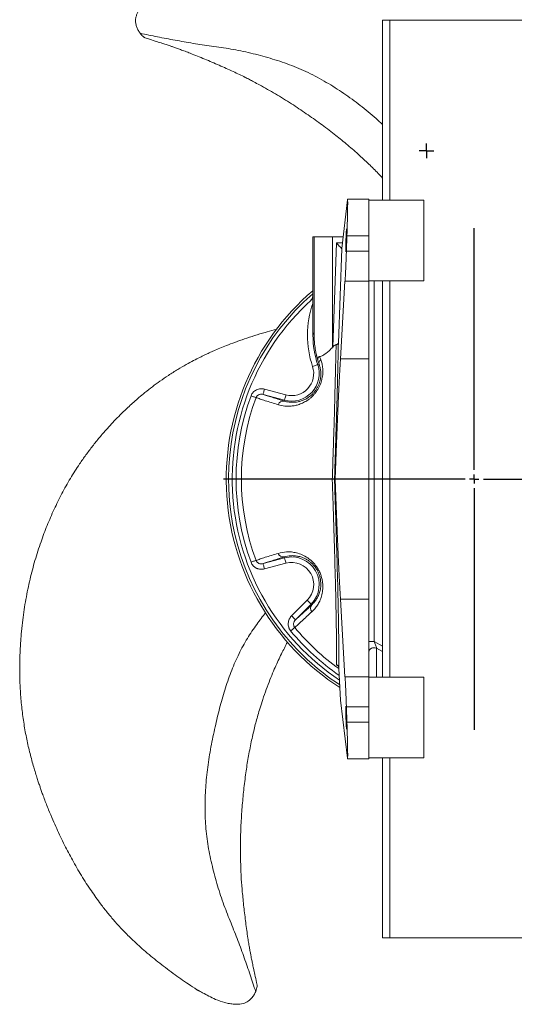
# Model space of a CAD drawing. Header units: millimetres. Extents: x 0 to 420, y 0 to 297.
# Tile 2 of 4: x 171 to 225, y 89 to 197. Entities that reach past the tile are written whole.
import ezdxf

# ---------------------------------------------------------------- set-up
doc = ezdxf.new("R2010")
doc.units = ezdxf.units.MM
doc.layers.add('AM_BOR', color=7, linetype='Continuous')

# ---------------------------------------------------------------- blocks, each defined once
blk = doc.blocks.new('SW_CENTERMARKSYMBOL_0')
at = {"layer": 'AM_BOR', "color": 0}
for p, q in [((0, 1), (0, 27.35)), ((-1, 0), (-27.35, 0)), ((0, 0), (-0.5, 0)), ((0, 0), (0, 0.5)), ((0, 0), (0, -0.5)), ((0, 0), (0.5, 0)), ((1, 0), (27.35, 0)), ((0, -1), (0, -27.35))]:
    blk.add_line(p, q, dxfattribs=at)
blk = doc.blocks.new('SW_CENTERMARKSYMBOL_1')
at = {"layer": 'AM_BOR', "color": 0}
for p, q in [((-0.5, 0), (-0.8, 0)), ((0, 0), (-0.5, 0)), ((0, 0.5), (0, 0.8)), ((0, 0), (0, 0.5)), ((0, 0), (0, -0.5)), ((0, 0), (0.5, 0)), ((0.5, 0), (0.8, 0)), ((0, -0.5), (0, -0.8))]:
    blk.add_line(p, q, dxfattribs=at)

msp = doc.modelspace()

# ---------------------------------------------------------------- linework, layer by layer
at = {"color": 7, "linetype": 'Continuous', "lineweight": 15}
for p, q in [((210.97, 176.94), (210.97, 196.54)), ((210.97, 196.54), (211.77, 196.54)), ((230.17, 196.54), (211.77, 196.54)), ((206.51, 171.67), (207.13, 176.95)), ((209.47, 177.04), (207.15, 177.04)), ((209.47, 176.88), (209.47, 177.04)), ((215.47, 176.94), (209.47, 176.94)), ((209.47, 176.88), (209.47, 172.54)), ((215.47, 176.94), (215.47, 172.54)), ((203.35, 172.94), (203.35, 166.46)), ((203.51, 172.94), (203.35, 172.94)), ((203.51, 162.52), (203.51, 172.94)), ((203.51, 172.94), (205.5, 172.94)), ((205.5, 172.94), (205.5, 160.89)), ((205.5, 172.94), (206.66, 172.94)), ((207.08, 173.04), (207.02, 171.37)), ((209.47, 173.04), (207.08, 173.04)), ((205.53, 160.92), (205.93, 172.26)), ((209.47, 172.54), (209.47, 169.39)), ((215.47, 172.54), (215.47, 168.14)), ((206.51, 171.66), (206.15, 161.35)), ((209.47, 171.37), (207.02, 171.37)), ((209.47, 168.1), (209.47, 169.39)), ((206.87, 168.1), (206.37, 159.65)), ((206.87, 168.1), (209.47, 168.1)), ((209.47, 168.14), (215.47, 168.14)), ((209.47, 159.65), (209.47, 168.1)), ((210.97, 124.94), (210.97, 168.14)), ((203.37, 166.48), (203.37, 165.68)), ((203.51, 162.52), (203.38, 162.22)), ((204.05, 159.05), (203.91, 159)), ((206.37, 159.65), (209.47, 159.65)), ((209.47, 133.43), (209.47, 159.65)), ((200.27, 155.13), (197.94, 155.76)), ((198.09, 156.34), (200.43, 155.71)), ((200.25, 155.03), (200.27, 155.13)), ((205.73, 146.54), (205.79, 146.54)), ((197.94, 137.32), (200.27, 137.95)), ((200.43, 137.37), (198.09, 136.74)), ((200.25, 138.05), (200.27, 137.95)), ((201.05, 131.62), (202.76, 133.33)), ((203.18, 132.91), (202.76, 133.33)), ((206.37, 133.43), (206.87, 124.98)), ((206.37, 133.43), (209.47, 133.43)), ((209.47, 124.98), (209.47, 133.43)), ((203.18, 132.91), (201.47, 131.2)), ((203.26, 132.84), (203.18, 132.91)), ((210.07, 128.83), (209.47, 128.83)), ((206.39, 122.45), (206.21, 125.89)), ((206.87, 124.98), (209.47, 124.98)), ((209.47, 123.69), (209.47, 124.98)), ((215.47, 124.94), (209.47, 124.94)), ((215.47, 124.94), (215.47, 120.54)), ((209.47, 123.69), (209.47, 120.54)), ((207.13, 116.13), (206.39, 122.45)), ((207.02, 121.7), (207.08, 120.04)), ((209.47, 121.7), (207.02, 121.7)), ((209.47, 120.54), (209.47, 116.2)), ((215.47, 120.54), (215.47, 116.14)), ((209.47, 120.04), (207.08, 120.04)), ((207.15, 116.04), (209.47, 116.04)), ((209.47, 116.04), (209.47, 116.2)), ((209.47, 116.14), (215.47, 116.14)), ((210.97, 96.54), (210.97, 116.14)), ((210.97, 96.54), (211.77, 96.54)), ((230.17, 96.54), (211.77, 96.54))]:
    msp.add_line(p, q, dxfattribs=at)
at = {"color": 8, "linetype": 'Continuous', "lineweight": 15}
for p, q in [((211.77, 176.94), (211.77, 196.54)), ((205.93, 172.26), (206.58, 172.26)), ((210.07, 168.14), (210.07, 128.83)), ((211.77, 124.94), (211.77, 168.14)), ((210.07, 128.83), (210.97, 128.31)), ((210.97, 127.76), (210.32, 128.12)), ((206.15, 126.15), (205.94, 126.26)), ((211.77, 96.54), (211.77, 116.14))]:
    msp.add_line(p, q, dxfattribs=at)
at = {"color": 7, "linetype": 'Continuous', "lineweight": 15, "flags": 128}
for points in [[(206.51, 171.66), (206.49, 171.67), (206.46, 171.71), (206.41, 171.76), (206.33, 171.84), (206.25, 171.93), (206.15, 172.03), (206.04, 172.14), (205.93, 172.26)], [(203.34, 158.81), (203.45, 158.85), (203.55, 158.88), (203.65, 158.91), (203.74, 158.94), (203.81, 158.97), (203.86, 158.99), (203.89, 159), (203.91, 159)], [(196.62, 155.61), (196.72, 155.57), (196.81, 155.54), (196.89, 155.51), (196.97, 155.48), (197.04, 155.45), (197.1, 155.43), (197.14, 155.42), (197.17, 155.4)], [(198.09, 156.34), (198.06, 156.23), (198.03, 156.12), (198.01, 156.02), (197.98, 155.93), (197.96, 155.86), (197.95, 155.8), (197.94, 155.77), (197.94, 155.76)], [(200.27, 155.13), (200.28, 155.14), (200.29, 155.18), (200.3, 155.23), (200.32, 155.3), (200.34, 155.39), (200.37, 155.49), (200.4, 155.6), (200.43, 155.71)], [(196.62, 137.47), (196.72, 137.51), (196.81, 137.54), (196.89, 137.57), (196.97, 137.6), (197.04, 137.63), (197.1, 137.65), (197.14, 137.66), (197.17, 137.67)], [(200.27, 137.95), (200.28, 137.93), (200.29, 137.9), (200.3, 137.85), (200.32, 137.77), (200.34, 137.69), (200.37, 137.59), (200.4, 137.48), (200.43, 137.37)], [(197.94, 137.32), (197.94, 137.31), (197.95, 137.27), (197.96, 137.22), (197.98, 137.15), (198.01, 137.06), (198.03, 136.96), (198.06, 136.85), (198.09, 136.74)], [(201.05, 131.62), (201.13, 131.54), (201.21, 131.46), (201.28, 131.39), (201.34, 131.33), (201.4, 131.27), (201.44, 131.23), (201.46, 131.21), (201.47, 131.2)], [(200.95, 129.99), (201.02, 130.05), (201.1, 130.11), (201.17, 130.17), (201.23, 130.22), (201.29, 130.27), (201.33, 130.31), (201.37, 130.34), (201.39, 130.36)], [(209.47, 127.7), (209.49, 127.81), (209.54, 127.92), (209.63, 128.01), (209.75, 128.09), (209.88, 128.14), (210.03, 128.16), (210.17, 128.15), (210.32, 128.12)]]:
    msp.add_lwpolyline(points, dxfattribs=at)
at = {"color": 7, "linetype": 'Continuous', "lineweight": 15}
for centre, radius, start, end in [((220.97, 146.54), 27.05, 130.6471, 237.1946), ((220.97, 146.54), 26.8, 131.1076, 217.7821), ((202.75, 166.46), 0.6, 339.7021, 0.0172), ((221.57, 146.54), 27, 132.382, 132.4405), ((220.97, 146.54), 26.4, 132.3826, 236.1704), ((213.37, 162.19), 10.59, 160.7904, 198.6332), ((213.37, 162.19), 9.99, 179.8551, 198.6332), ((220.97, 146.54), 21.1, 137.0409, 137.1476), ((201.05, 158.04), 3.01, 255, 18.6332), ((201.05, 158.04), 2.41, 255, 18.6332), ((204.5, 159.16), 0.469, 125.4837, 193.2619), ((220.97, 146.54), 25.98, 159.5725, 200.4275), ((220.97, 146.54), 25.4, 159.5725, 200.4275), ((200.14, 154.48), 0.564, 79.2949, 163.5042), ((200.14, 138.6), 0.564, 196.4958, 280.7051), ((201.05, 135.04), 3.01, 315, 105), ((201.05, 135.04), 2.41, 315, 105), ((203.68, 132.47), 0.564, 139.295, 223.5042), ((220.97, 146.54), 26.8, 217.7821, 236.8081)]:
    msp.add_arc(centre, radius, start, end, dxfattribs=at)
at = {"color": 8, "linetype": 'Continuous', "lineweight": 15}
for centre, radius, start, end in [((202.75, 166.46), 0.6, 312.4405, 339.7032), ((220.97, 146.54), 25.98, 219.5725, 235.4751), ((220.97, 146.54), 25.4, 219.5725, 234.4602)]:
    msp.add_arc(centre, radius, start, end, dxfattribs=at)
at = {"color": 7, "linetype": 'Continuous', "lineweight": 15}
for centre, major_axis, ratio, start_param, end_param in [((207.01, 173.04), (0.14, 4), 0.017444, 4.712998, 6.493234), ((206.53, 172.26), (0.021, 0.6), 0.017444, 3.124749, 3.351642), ((206.95, 171.37), (0.14, 4), 0.017444, 3.753067, 4.712998), ((205.5, 164.56), (2, 2.04), 0.012207, 3.035269, 3.111663), ((206.07, 146.54), (0.56, 16), 0.017444, 0.611475, 1.571406), ((206.07, 146.54), (-0.56, 16), 0.017444, 1.570187, 2.530118), ((206.95, 121.7), (-0.14, 4), 0.017444, 4.71178, 5.671711), ((207.01, 120.04), (-0.14, 4), 0.017444, 2.931544, 4.71178)]:
    msp.add_ellipse(centre, major_axis=major_axis, ratio=ratio, start_param=start_param, end_param=end_param, dxfattribs=at)
for centre, major_axis in [((207, 172.54), (0.04, 1.25)), ((207, 120.54), (-0.04, 1.25))]:
    msp.add_ellipse(centre, major_axis=major_axis, ratio=0.017444, dxfattribs=at)
for points, knots in [([(187.84, 200.53), (187.83, 200.53), (187.81, 200.52), (187.8, 200.51), (187.79, 200.5), (187.79, 200.5), (187.79, 200.5), (187.79, 200.5), (187.78, 200.5), (187.78, 200.5), (187.77, 200.49), (187.77, 200.49), (187.77, 200.49), (187.77, 200.49), (187.77, 200.49), (187.76, 200.48), (187.73, 200.46), (187.59, 200.38), (187.07, 200.05), (186.42, 199.65), (185.78, 199.17), (185.25, 198.74), (184.7, 198.16), (184.3, 197.52), (184.1, 197.03), (184.02, 196.68), (184.02, 196.32), (184.09, 195.95), (184.23, 195.58), (184.38, 195.3), (184.49, 195.16), (184.52, 195.12)], [0, 0, 0, 0, 0.005125, 0.007684, 0.009744, 0.011993, 0.013131, 0.014262, 0.01528, 0.016852, 0.017889, 0.018441, 0.018997, 0.020482, 0.021405, 0.022637, 0.028152, 0.039321, 0.087823, 0.280034, 0.348508, 0.416881, 0.556556, 0.674946, 0.723363, 0.772885, 0.821472, 0.872072, 0.926413, 0.982329, 1, 1, 1, 1]), ([(210.97, 185.19), (210.73, 185.4), (209.95, 186.12), (208.55, 187.27), (206.74, 188.59), (204.84, 189.79), (202.88, 190.85), (200.83, 191.72), (198.72, 192.4), (196.59, 192.98), (194.45, 193.41), (192.34, 193.72), (190.31, 194), (188.34, 194.36), (186.41, 194.72), (185.15, 194.99), (184.52, 195.12)], [0, 0, 0, 0, 0.033831, 0.112121, 0.190135, 0.268705, 0.347176, 0.424855, 0.501705, 0.577096, 0.653234, 0.725996, 0.79633, 0.86499, 0.932747, 1, 1, 1, 1]), ([(184.52, 195.12), (184.58, 195.04), (184.71, 194.89), (184.88, 194.75), (184.98, 194.67), (185.01, 194.65), (185.02, 194.64), (185.03, 194.63), (185.04, 194.63), (185.04, 194.63), (185.04, 194.63), (185.04, 194.63)], [0, 0, 0, 0, 0.421165, 0.793725, 0.886576, 0.933, 0.951972, 0.962141, 0.972284, 0.983174, 1, 1, 1, 1]), ([(185.04, 194.63), (185.13, 194.6), (185.51, 194.48), (186.11, 194.29), (186.79, 194.07), (187.33, 193.89), (187.76, 193.75), (188.12, 193.63), (188.5, 193.49), (188.94, 193.33), (189.45, 193.14), (190.33, 192.8), (191.58, 192.3), (192.88, 191.75), (193.91, 191.29), (194.65, 190.95), (195.34, 190.63), (195.94, 190.34), (196.45, 190.07), (196.97, 189.8), (197.93, 189.29), (199.32, 188.5), (201.02, 187.46), (202.64, 186.37), (204.2, 185.27), (205.65, 184.17), (207.02, 183.06), (208.29, 181.97), (209.45, 180.9), (210.33, 180.02), (210.81, 179.5), (210.97, 179.33)], [0, 0, 0, 0, 0.010119, 0.039509, 0.062065, 0.080429, 0.094638, 0.10562, 0.118236, 0.133484, 0.151367, 0.171222, 0.226448, 0.282099, 0.309674, 0.336231, 0.361761, 0.383985, 0.40046, 0.418059, 0.441309, 0.506368, 0.574008, 0.638227, 0.70063, 0.76324, 0.818587, 0.87611, 0.929199, 0.976315, 1, 1, 1, 1]), ([(203.37, 166.48), (203.37, 166.44), (203.37, 166.4), (203.35, 166.32), (203.34, 166.28), (203.3, 166.2), (203.28, 166.17), (203.24, 166.1), (203.21, 166.07), (203.18, 166.04)], [0, 0, 0, 0, 0.25, 0.25, 0.5, 0.5, 0.75, 0.75, 1, 1, 1, 1]), ([(203.37, 165.68), (203.37, 165.38), (203.37, 165.09), (203.37, 164.51), (203.37, 164.22), (203.38, 163.36), (203.38, 162.79), (203.38, 162.22)], [0, 0, 0, 0, 0.25, 0.25, 0.5, 0.5, 1, 1, 1, 1]), ([(199.46, 162.88), (199.36, 162.86), (198.92, 162.74), (198.1, 162.51), (197.01, 162.18), (195.91, 161.82), (194.89, 161.45), (194, 161.11), (193.24, 160.8), (192.61, 160.53), (192.07, 160.29), (191.56, 160.05), (190.98, 159.77), (190.31, 159.43), (189.51, 158.99), (188.59, 158.46), (187.63, 157.85), (186.71, 157.22), (185.86, 156.6), (185.1, 156), (184.42, 155.44), (183.85, 154.94), (183.33, 154.47), (182.84, 154.01), (182.28, 153.47), (181.63, 152.8), (180.87, 151.98), (180.09, 151.07), (179.33, 150.13), (178.6, 149.17), (177.79, 148), (176.9, 146.61), (175.97, 144.95), (175.13, 143.24), (174.37, 141.49), (173.67, 139.62), (173.04, 137.67), (172.49, 135.58), (172.04, 133.42), (171.75, 131.52), (171.59, 130), (171.5, 128.97), (171.45, 128.12), (171.41, 127.29), (171.38, 126.31), (171.39, 125), (171.45, 123.44), (171.59, 121.73), (171.81, 120.04), (172.1, 118.41), (172.45, 116.83), (172.84, 115.39), (173.17, 114.29), (173.41, 113.55), (173.56, 113.11), (173.71, 112.69), (173.87, 112.23), (174.14, 111.49), (174.52, 110.53), (174.98, 109.44), (175.41, 108.46), (175.84, 107.54), (176.4, 106.4), (177.15, 104.98), (178.11, 103.31), (179.15, 101.7), (180.11, 100.36), (180.96, 99.27), (181.75, 98.33), (182.62, 97.39), (183.67, 96.33), (184.95, 95.16), (186.48, 93.9), (188.1, 92.67), (189.53, 91.67), (190.42, 91.08), (190.76, 90.86), (190.78, 90.85)], [0, 0, 0, 0, 0.003304, 0.0147, 0.027586, 0.040258, 0.052587, 0.063307, 0.072093, 0.079979, 0.086019, 0.092153, 0.098915, 0.107409, 0.117719, 0.129669, 0.143182, 0.155859, 0.167126, 0.178621, 0.187987, 0.196269, 0.204055, 0.211336, 0.218674, 0.229591, 0.24232, 0.255694, 0.269004, 0.282244, 0.295398, 0.316054, 0.336901, 0.357937, 0.379154, 0.399875, 0.423511, 0.446515, 0.471242, 0.496178, 0.509956, 0.521617, 0.529928, 0.537978, 0.548698, 0.562033, 0.58058, 0.599379, 0.617732, 0.635733, 0.652894, 0.669655, 0.683826, 0.689517, 0.694573, 0.698995, 0.703656, 0.710163, 0.7242, 0.736865, 0.747966, 0.758269, 0.769338, 0.788569, 0.809676, 0.83089, 0.84951, 0.86237, 0.87503, 0.888683, 0.902949, 0.922587, 0.943834, 0.965879, 0.987316, 0.99919, 1, 1, 1, 1]), ([(203.79, 159.92), (203.78, 159.96), (203.76, 160.04), (203.73, 160.17), (203.7, 160.3), (203.68, 160.43), (203.64, 160.63), (203.6, 160.89), (203.56, 161.21), (203.53, 161.54), (203.52, 161.77), (203.51, 161.91), (203.51, 161.96), (203.51, 162.03), (203.51, 162.11), (203.51, 162.18), (203.51, 162.21), (203.51, 162.23), (203.51, 162.24), (203.51, 162.24), (203.51, 162.25), (203.51, 162.29), (203.51, 162.36), (203.51, 162.44), (203.51, 162.5), (203.51, 162.53)], [0, 0, 0, 0, 0.047819, 0.09681, 0.146972, 0.198308, 0.250819, 0.370737, 0.50091, 0.6164, 0.750033, 0.765569, 0.781081, 0.811433, 0.846518, 0.871485, 0.877733, 0.884664, 0.887529, 0.888794, 0.89001, 0.901483, 0.931546, 0.967186, 1, 1, 1, 1]), ([(205.48, 146.54), (205.51, 147.21), (205.53, 147.88), (205.56, 148.88), (205.57, 149.22), (205.6, 149.88), (205.61, 150.21), (205.64, 151.2), (205.66, 151.84), (205.7, 153.12), (205.72, 153.75), (205.74, 154.69), (205.75, 155), (205.77, 155.61), (205.77, 155.92), (205.8, 156.82), (205.81, 157.41), (205.83, 158.26), (205.84, 158.54), (205.85, 159.1), (205.86, 159.37), (205.88, 160.17), (205.89, 160.68), (205.9, 161.18)], [0, 0, 0, 0, 0.125, 0.125, 0.1875, 0.1875, 0.25, 0.25, 0.375, 0.375, 0.5, 0.5, 0.5625, 0.5625, 0.625, 0.625, 0.75, 0.75, 0.8125, 0.8125, 0.875, 0.875, 1, 1, 1, 1]), ([(205.9, 161.18), (205.86, 161.17), (205.83, 161.15), (205.77, 161.12), (205.74, 161.1), (205.64, 161.03), (205.59, 160.97), (205.53, 160.92)], [0, 0, 0, 0, 0.25, 0.25, 0.5, 0.5, 1, 1, 1, 1]), ([(206.15, 161.35), (206.14, 160.85), (206.13, 160.33), (206.1, 159.25), (206.09, 158.69), (206.06, 157.54), (206.05, 156.95), (206.02, 156.04), (206.01, 155.73), (206, 155.1), (205.99, 154.79), (205.96, 153.84), (205.92, 152.56), (205.88, 151.25), (205.85, 150.26), (205.84, 149.92), (205.82, 149.25), (205.81, 148.91), (205.77, 147.9), (205.75, 147.22), (205.73, 146.54)], [0, 0, 0, 0, 0.125, 0.125, 0.25, 0.25, 0.375, 0.375, 0.4375, 0.4375, 0.5, 0.5, 0.625, 0.75, 0.75, 0.8125, 0.8125, 0.875, 0.875, 1, 1, 1, 1]), ([(205.9, 161.18), (205.93, 161.19), (205.97, 161.2), (206.03, 161.22), (206.06, 161.24), (206.1, 161.27), (206.12, 161.28), (206.13, 161.31), (206.14, 161.32), (206.14, 161.33), (206.15, 161.34), (206.15, 161.35)], [0, 0, 0, 0, 0.25, 0.25, 0.5, 0.5, 0.75, 0.75, 0.875, 0.875, 1, 1, 1, 1]), ([(203.98, 159.25), (203.96, 159.29), (203.94, 159.38), (203.9, 159.51), (203.86, 159.64), (203.82, 159.78), (203.8, 159.87), (203.79, 159.92)], [0, 0, 0, 0, 0.191667, 0.387492, 0.587482, 0.791649, 1, 1, 1, 1]), ([(203.98, 159.25), (203.96, 159.31), (203.94, 159.37), (203.92, 159.47), (203.92, 159.51), (203.91, 159.58), (203.91, 159.61), (203.91, 159.66), (203.92, 159.68), (203.92, 159.71), (203.93, 159.73), (203.95, 159.77), (203.96, 159.8), (204, 159.84), (204.02, 159.85), (204.07, 159.87), (204.09, 159.88), (204.12, 159.88)], [0, 0, 0, 0, 0.25, 0.25, 0.375, 0.375, 0.5, 0.5, 0.5625, 0.5625, 0.625, 0.625, 0.75, 0.75, 0.875, 0.875, 1, 1, 1, 1]), ([(205.5, 160.89), (205.4, 160.77), (205.29, 160.66), (205.07, 160.45), (204.95, 160.35), (204.77, 160.21), (204.71, 160.17), (204.59, 160.09), (204.53, 160.05), (204.41, 159.98), (204.35, 159.95), (204.23, 159.91), (204.17, 159.89), (204.12, 159.88)], [0, 0, 0, 0, 0.25, 0.25, 0.5, 0.5, 0.625, 0.625, 0.75, 0.75, 0.875, 0.875, 1, 1, 1, 1]), ([(204.23, 159.54), (204.28, 159.4), (204.33, 159.25), (204.4, 158.94), (204.42, 158.77), (204.45, 158.51), (204.45, 158.42), (204.46, 158.24), (204.45, 158.14), (204.44, 157.85), (204.41, 157.65), (204.35, 157.39), (204.34, 157.34), (204.31, 157.23), (204.3, 157.18), (204.25, 157.02), (204.21, 156.92), (204.12, 156.71), (204.07, 156.61), (203.97, 156.4), (203.91, 156.3), (203.78, 156.11), (203.72, 156.02), (203.58, 155.84), (203.5, 155.75), (203.35, 155.59), (203.28, 155.52), (203.12, 155.37), (203.04, 155.31), (202.8, 155.12), (202.63, 155.02), (202.31, 154.85), (202.15, 154.77), (201.83, 154.66), (201.68, 154.61), (201.38, 154.54), (201.24, 154.52), (201.02, 154.49), (200.95, 154.49), (200.81, 154.48), (200.75, 154.48), (200.55, 154.48), (200.42, 154.48), (200.05, 154.52), (199.82, 154.57), (199.6, 154.64)], [0, 0, 0, 0, 0.0625, 0.0625, 0.125, 0.125, 0.15625, 0.15625, 0.1875, 0.1875, 0.25, 0.25, 0.265625, 0.265625, 0.28125, 0.28125, 0.3125, 0.3125, 0.34375, 0.34375, 0.375, 0.375, 0.40625, 0.40625, 0.4375, 0.4375, 0.46875, 0.46875, 0.5, 0.5, 0.5625, 0.5625, 0.625, 0.625, 0.6875, 0.6875, 0.75, 0.75, 0.78125, 0.78125, 0.8125, 0.8125, 0.875, 0.875, 1, 1, 1, 1]), ([(200.25, 155.03), (200.41, 154.98), (200.59, 154.94), (200.97, 154.89), (201.18, 154.89), (201.51, 154.92), (201.63, 154.93), (201.86, 154.98), (201.98, 155.01), (202.17, 155.07), (202.24, 155.09), (202.36, 155.15), (202.43, 155.18), (202.63, 155.27), (202.77, 155.35), (202.97, 155.49), (203.04, 155.55), (203.18, 155.66), (203.24, 155.72), (203.38, 155.85), (203.44, 155.92), (203.57, 156.07), (203.63, 156.15), (203.74, 156.32), (203.8, 156.41), (203.87, 156.54), (203.9, 156.59), (203.94, 156.68), (203.96, 156.72), (204.02, 156.86), (204.06, 156.95), (204.11, 157.14), (204.14, 157.23), (204.2, 157.5), (204.22, 157.67), (204.23, 157.92), (204.23, 158), (204.23, 158.15), (204.23, 158.22), (204.2, 158.43), (204.18, 158.57), (204.12, 158.82), (204.09, 158.94), (204.05, 159.05)], [0, 0, 0, 0, 0.125, 0.125, 0.25, 0.25, 0.3125, 0.3125, 0.375, 0.375, 0.40625, 0.40625, 0.4375, 0.4375, 0.5, 0.5, 0.53125, 0.53125, 0.5625, 0.5625, 0.59375, 0.59375, 0.625, 0.625, 0.65625, 0.65625, 0.671875, 0.671875, 0.6875, 0.6875, 0.71875, 0.71875, 0.75, 0.75, 0.8125, 0.8125, 0.84375, 0.84375, 0.875, 0.875, 0.9375, 0.9375, 1, 1, 1, 1]), ([(198.09, 156.34), (198.02, 156.36), (197.94, 156.37), (197.79, 156.38), (197.72, 156.38), (197.57, 156.37), (197.5, 156.35), (197.35, 156.31), (197.28, 156.29), (197.15, 156.22), (197.08, 156.18), (196.96, 156.09), (196.91, 156.04), (196.83, 155.96), (196.81, 155.93), (196.76, 155.87), (196.74, 155.84), (196.68, 155.74), (196.65, 155.68), (196.62, 155.61)], [0, 0, 0, 0, 0.125, 0.125, 0.25, 0.25, 0.375, 0.375, 0.5, 0.5, 0.625, 0.625, 0.75, 0.75, 0.8125, 0.8125, 0.875, 0.875, 1, 1, 1, 1]), ([(197.17, 155.4), (197.18, 155.44), (197.2, 155.48), (197.24, 155.54), (197.27, 155.57), (197.32, 155.63), (197.35, 155.65), (197.42, 155.7), (197.45, 155.71), (197.52, 155.74), (197.56, 155.76), (197.63, 155.77), (197.67, 155.78), (197.79, 155.79), (197.86, 155.78), (197.94, 155.76)], [0, 0, 0, 0, 0.125, 0.125, 0.25, 0.25, 0.375, 0.375, 0.5, 0.5, 0.625, 0.625, 0.75, 0.75, 1, 1, 1, 1]), ([(199.6, 154.64), (199.33, 154.72), (199.08, 154.8), (198.6, 154.94), (198.16, 155.08), (197.79, 155.2), (197.46, 155.31), (197.3, 155.36), (197.17, 155.4)], [0, 0, 0, 0, 0.25, 0.25, 0.5, 0.75, 0.75, 1, 1, 1, 1]), ([(205.73, 146.54), (205.73, 146.54), (205.72, 146.54), (205.7, 146.54), (205.68, 146.54), (205.64, 146.54), (205.61, 146.54), (205.57, 146.54), (205.55, 146.54), (205.52, 146.54), (205.5, 146.54), (205.48, 146.54)], [0, 0, 0, 0, 0.25, 0.25, 0.5, 0.5, 0.75, 0.75, 0.875, 0.875, 1, 1, 1, 1]), ([(205.94, 126.26), (205.94, 126.35), (205.94, 126.45), (205.95, 126.64), (205.95, 126.75), (205.95, 127.08), (205.95, 127.32), (205.95, 127.83), (205.95, 128.11), (205.94, 128.56), (205.94, 128.71), (205.94, 129.02), (205.94, 129.19), (205.93, 130.02), (205.92, 130.74), (205.9, 131.93), (205.89, 132.34), (205.87, 132.98), (205.87, 133.2), (205.86, 133.64), (205.86, 133.86), (205.83, 134.99), (205.81, 135.94), (205.77, 137.18), (205.77, 137.43), (205.75, 137.94), (205.75, 138.19), (205.73, 138.97), (205.71, 139.49), (205.66, 141.07), (205.63, 142.14), (205.58, 143.77), (205.56, 144.32), (205.53, 145.15), (205.52, 145.43), (205.5, 145.98), (205.49, 146.26), (205.48, 146.54)], [0, 0, 0, 0, 0.03125, 0.03125, 0.0625, 0.0625, 0.125, 0.125, 0.1875, 0.1875, 0.21875, 0.21875, 0.25, 0.25, 0.375, 0.375, 0.4375, 0.4375, 0.46875, 0.46875, 0.5, 0.5, 0.625, 0.625, 0.65625, 0.65625, 0.6875, 0.6875, 0.75, 0.75, 0.875, 0.875, 0.9375, 0.9375, 0.96875, 0.96875, 1, 1, 1, 1]), ([(205.73, 146.54), (205.74, 146.26), (205.75, 145.98), (205.76, 145.43), (205.77, 145.15), (205.8, 144.32), (205.82, 143.78), (205.87, 142.15), (205.91, 141.08), (205.95, 139.5), (205.97, 138.98), (205.99, 138.2), (206, 137.94), (206.01, 137.43), (206.02, 137.18), (206.05, 135.94), (206.08, 134.99), (206.11, 133.62), (206.12, 133.18), (206.13, 132.53), (206.14, 132.31), (206.14, 131.9), (206.15, 131.69), (206.17, 130.69), (206.18, 129.94), (206.19, 128.92), (206.19, 128.6), (206.2, 127.98), (206.2, 127.69), (206.21, 126.88), (206.2, 126.42), (206.2, 126.03)], [0, 0, 0, 0, 0.03125, 0.03125, 0.0625, 0.0625, 0.125, 0.125, 0.25, 0.25, 0.3125, 0.3125, 0.34375, 0.34375, 0.375, 0.375, 0.5, 0.5, 0.5625, 0.5625, 0.59375, 0.59375, 0.625, 0.625, 0.75, 0.75, 0.8125, 0.8125, 0.875, 0.875, 1, 1, 1, 1]), ([(197.17, 137.67), (197.3, 137.72), (197.46, 137.77), (197.79, 137.88), (198.16, 138), (198.6, 138.14), (199.08, 138.28), (199.33, 138.36), (199.6, 138.44)], [0, 0, 0, 0, 0.25, 0.25, 0.5, 0.75, 0.75, 1, 1, 1, 1]), ([(199.6, 138.44), (199.88, 138.53), (200.18, 138.58), (200.67, 138.6), (200.85, 138.6), (201.12, 138.58), (201.21, 138.56), (201.4, 138.53), (201.49, 138.51), (201.79, 138.44), (201.99, 138.37), (202.4, 138.19), (202.61, 138.08), (202.87, 137.9), (202.92, 137.86), (203.02, 137.78), (203.08, 137.74), (203.23, 137.61), (203.33, 137.51), (203.47, 137.36), (203.52, 137.31), (203.61, 137.19), (203.66, 137.14), (203.79, 136.96), (203.87, 136.84), (203.98, 136.65), (204.02, 136.58), (204.08, 136.45), (204.12, 136.38), (204.2, 136.18), (204.25, 136.05), (204.31, 135.84), (204.33, 135.77), (204.36, 135.64), (204.38, 135.57), (204.41, 135.38), (204.43, 135.25), (204.45, 134.99), (204.46, 134.87), (204.45, 134.63), (204.44, 134.52), (204.42, 134.29), (204.4, 134.19), (204.36, 133.98), (204.34, 133.88), (204.25, 133.59), (204.19, 133.41), (204.04, 133.08), (203.95, 132.93), (203.82, 132.72), (203.77, 132.66), (203.68, 132.53), (203.63, 132.47), (203.48, 132.29), (203.38, 132.18), (203.27, 132.08)], [0, 0, 0, 0, 0.125, 0.125, 0.1875, 0.1875, 0.21875, 0.21875, 0.25, 0.25, 0.3125, 0.3125, 0.375, 0.375, 0.390625, 0.390625, 0.40625, 0.40625, 0.4375, 0.4375, 0.453125, 0.453125, 0.46875, 0.46875, 0.5, 0.5, 0.515625, 0.515625, 0.53125, 0.53125, 0.5625, 0.5625, 0.578125, 0.578125, 0.59375, 0.59375, 0.625, 0.625, 0.65625, 0.65625, 0.6875, 0.6875, 0.71875, 0.71875, 0.75, 0.75, 0.8125, 0.8125, 0.875, 0.875, 0.90625, 0.90625, 0.9375, 0.9375, 1, 1, 1, 1]), ([(196.62, 137.47), (196.65, 137.4), (196.68, 137.33), (196.76, 137.2), (196.81, 137.15), (196.88, 137.06), (196.91, 137.04), (196.97, 136.98), (197, 136.96), (197.09, 136.89), (197.15, 136.86), (197.25, 136.81), (197.29, 136.79), (197.36, 136.76), (197.39, 136.75), (197.5, 136.72), (197.57, 136.71), (197.72, 136.7), (197.8, 136.7), (197.95, 136.71), (198.02, 136.72), (198.09, 136.74)], [0, 0, 0, 0, 0.125, 0.125, 0.25, 0.25, 0.3125, 0.3125, 0.375, 0.375, 0.5, 0.5, 0.5625, 0.5625, 0.625, 0.625, 0.75, 0.75, 0.875, 0.875, 1, 1, 1, 1]), ([(197.94, 137.32), (197.86, 137.3), (197.79, 137.29), (197.63, 137.3), (197.56, 137.32), (197.45, 137.36), (197.42, 137.38), (197.35, 137.43), (197.32, 137.45), (197.27, 137.51), (197.24, 137.54), (197.2, 137.6), (197.18, 137.64), (197.17, 137.67)], [0, 0, 0, 0, 0.25, 0.25, 0.5, 0.5, 0.625, 0.625, 0.75, 0.75, 0.875, 0.875, 1, 1, 1, 1]), ([(203.26, 132.84), (203.34, 132.91), (203.42, 133), (203.58, 133.18), (203.65, 133.28), (203.8, 133.5), (203.86, 133.61), (203.99, 133.87), (204.04, 134.01), (204.12, 134.24), (204.14, 134.32), (204.18, 134.48), (204.19, 134.57), (204.22, 134.75), (204.23, 134.84), (204.23, 134.99), (204.23, 135.04), (204.23, 135.14), (204.23, 135.19), (204.22, 135.35), (204.21, 135.46), (204.19, 135.63), (204.18, 135.68), (204.15, 135.8), (204.14, 135.86), (204.09, 136.04), (204.04, 136.16), (203.94, 136.4), (203.89, 136.52), (203.75, 136.75), (203.68, 136.86), (203.56, 137.02), (203.52, 137.07), (203.44, 137.16), (203.39, 137.21), (203.26, 137.34), (203.18, 137.42), (203.04, 137.53), (203, 137.56), (202.91, 137.63), (202.86, 137.66), (202.73, 137.74), (202.64, 137.79), (202.47, 137.88), (202.39, 137.92), (202.13, 138.03), (201.97, 138.07), (201.66, 138.14), (201.51, 138.16), (201.22, 138.19), (201.09, 138.19), (200.7, 138.16), (200.46, 138.11), (200.25, 138.05)], [0, 0, 0, 0, 0.0625, 0.0625, 0.125, 0.125, 0.1875, 0.1875, 0.25, 0.25, 0.28125, 0.28125, 0.3125, 0.3125, 0.34375, 0.34375, 0.359375, 0.359375, 0.375, 0.375, 0.40625, 0.40625, 0.421875, 0.421875, 0.4375, 0.4375, 0.46875, 0.46875, 0.5, 0.5, 0.53125, 0.53125, 0.546875, 0.546875, 0.5625, 0.5625, 0.59375, 0.59375, 0.609375, 0.609375, 0.625, 0.625, 0.65625, 0.65625, 0.6875, 0.6875, 0.75, 0.75, 0.8125, 0.8125, 0.875, 0.875, 1, 1, 1, 1]), ([(203.27, 132.08), (203.07, 131.89), (202.87, 131.71), (202.51, 131.37), (202.17, 131.06), (201.88, 130.79), (201.62, 130.56), (201.5, 130.45), (201.39, 130.36)], [0, 0, 0, 0, 0.25, 0.25, 0.5, 0.75, 0.75, 1, 1, 1, 1]), ([(198.21, 131.98), (197.89, 131.56), (197.19, 130.64), (196.19, 129.17), (195.27, 127.5), (194.49, 125.69), (193.82, 123.79), (193.25, 121.82), (192.74, 119.75), (192.29, 117.62), (191.91, 115.41), (191.67, 113.19), (191.58, 110.95), (191.64, 108.71), (191.91, 106.5), (192.38, 104.34), (192.95, 102.2), (193.64, 100.13), (194.43, 98.16), (195.2, 96.26), (195.88, 94.37), (196.53, 92.51), (196.93, 91.29), (197.13, 90.68)], [0, 0, 0, 0, 0.03706, 0.079932, 0.124063, 0.170016, 0.217304, 0.265198, 0.312996, 0.364737, 0.416214, 0.467508, 0.519168, 0.570764, 0.621838, 0.672367, 0.721937, 0.771999, 0.81984, 0.866086, 0.91123, 0.955781, 1, 1, 1, 1]), ([(201.05, 131.62), (200.99, 131.57), (200.94, 131.51), (200.86, 131.39), (200.82, 131.32), (200.76, 131.19), (200.73, 131.12), (200.7, 130.97), (200.68, 130.9), (200.67, 130.75), (200.68, 130.67), (200.69, 130.52), (200.71, 130.45), (200.74, 130.34), (200.76, 130.31), (200.79, 130.24), (200.8, 130.21), (200.86, 130.11), (200.9, 130.05), (200.95, 129.99)], [0, 0, 0, 0, 0.125, 0.125, 0.25, 0.25, 0.375, 0.375, 0.5, 0.5, 0.625, 0.625, 0.75, 0.75, 0.8125, 0.8125, 0.875, 0.875, 1, 1, 1, 1]), ([(201.39, 130.36), (201.37, 130.39), (201.35, 130.42), (201.31, 130.49), (201.3, 130.53), (201.28, 130.6), (201.27, 130.64), (201.26, 130.72), (201.27, 130.76), (201.27, 130.83), (201.28, 130.87), (201.3, 130.94), (201.32, 130.98), (201.37, 131.08), (201.42, 131.15), (201.47, 131.2)], [0, 0, 0, 0, 0.125, 0.125, 0.25, 0.25, 0.375, 0.375, 0.5, 0.5, 0.625, 0.625, 0.75, 0.75, 1, 1, 1, 1]), ([(197.29, 91.37), (197.27, 91.47), (197.18, 91.86), (197.05, 92.48), (196.9, 93.18), (196.78, 93.73), (196.69, 94.17), (196.62, 94.55), (196.54, 94.94), (196.46, 95.4), (196.37, 95.93), (196.22, 96.87), (196.04, 98.2), (195.87, 99.61), (195.75, 100.73), (195.67, 101.54), (195.61, 102.3), (195.55, 102.96), (195.53, 103.54), (195.51, 104.13), (195.47, 105.21), (195.46, 106.8), (195.51, 108.8), (195.64, 110.75), (195.82, 112.65), (196.04, 114.45), (196.31, 116.2), (196.63, 117.84), (196.98, 119.38), (197.31, 120.62), (197.62, 121.64), (197.92, 122.57), (198.28, 123.6), (198.67, 124.63), (199.05, 125.56), (199.42, 126.38), (199.76, 127.12), (200.09, 127.8), (200.37, 128.34), (200.54, 128.66), (200.6, 128.78)], [0, 0, 0, 0, 0.008007, 0.031265, 0.049114, 0.063646, 0.07489, 0.08358, 0.093564, 0.10563, 0.119782, 0.135493, 0.179196, 0.223234, 0.245055, 0.26607, 0.286273, 0.303859, 0.316896, 0.330823, 0.349222, 0.400705, 0.45423, 0.505049, 0.55443, 0.603975, 0.647774, 0.693293, 0.735305, 0.772589, 0.794385, 0.819911, 0.850311, 0.880372, 0.907446, 0.929986, 0.951687, 0.971899, 0.989288, 1, 1, 1, 1]), ([(210.32, 128.12), (210.3, 128.17), (210.28, 128.22), (210.24, 128.33), (210.22, 128.39), (210.18, 128.52), (210.16, 128.58), (210.12, 128.71), (210.09, 128.77), (210.07, 128.83)], [0, 0, 0, 0, 0.25, 0.25, 0.5, 0.5, 0.75, 0.75, 1, 1, 1, 1]), ([(206.2, 126.03), (206.2, 126.07), (206.19, 126.1), (206.16, 126.15), (206.14, 126.17), (206.09, 126.21), (206.07, 126.22), (206.01, 126.25), (205.98, 126.26), (205.94, 126.26)], [0, 0, 0, 0, 0.25, 0.25, 0.5, 0.5, 0.75, 0.75, 1, 1, 1, 1]), ([(197.13, 90.68), (197.16, 90.78), (197.23, 90.96), (197.27, 91.18), (197.29, 91.3), (197.29, 91.34), (197.29, 91.36), (197.29, 91.37), (197.29, 91.37), (197.29, 91.37), (197.29, 91.37), (197.29, 91.37)], [0, 0, 0, 0, 0.42116, 0.793721, 0.886573, 0.932995, 0.951971, 0.962141, 0.972285, 0.983174, 1, 1, 1, 1]), ([(190.78, 90.85), (190.79, 90.84), (190.8, 90.83), (190.82, 90.82), (190.83, 90.82), (190.83, 90.82), (190.83, 90.82), (190.84, 90.82), (190.84, 90.81), (190.85, 90.81), (190.85, 90.81), (190.85, 90.81), (190.85, 90.81), (190.87, 90.8), (190.9, 90.78), (191.06, 90.7), (191.44, 90.49), (192.03, 90.18), (192.83, 89.79), (193.58, 89.52), (194.27, 89.36), (194.89, 89.29), (195.55, 89.31), (196.21, 89.53), (196.64, 89.9), (196.95, 90.3), (197.07, 90.55), (197.13, 90.68)], [0, 0, 0, 0, 0.005234, 0.007793, 0.009909, 0.013749, 0.014485, 0.015473, 0.017711, 0.018337, 0.018974, 0.020503, 0.021452, 0.022758, 0.02878, 0.04094, 0.096192, 0.205844, 0.315644, 0.457632, 0.530799, 0.603921, 0.712046, 0.79886, 0.885886, 0.942091, 1, 1, 1, 1])]:
    msp.add_open_spline(points, degree=3, knots=knots, dxfattribs=at)
for points in [[(203.51, 162.53), (203.47, 162.43), (203.42, 162.32), (203.38, 162.22)], [(203.38, 162.22), (203.38, 162.22), (203.38, 162.22), (203.38, 162.22)], [(204.12, 159.88), (204.15, 159.77), (204.19, 159.65), (204.23, 159.54)], [(204.05, 159.05), (204.02, 159.12), (204, 159.18), (203.98, 159.25)], [(197.94, 155.76), (198.2, 155.67), (198.85, 155.46), (199.74, 155.18), (200.25, 155.03)], [(200.25, 138.05), (199.74, 137.89), (198.85, 137.62), (198.2, 137.41), (197.94, 137.32)], [(201.47, 131.2), (201.68, 131.38), (202.19, 131.84), (202.87, 132.47), (203.26, 132.84)], [(206.2, 126.03), (206.2, 125.99), (206.2, 125.95), (206.21, 125.89)]]:
    msp.add_open_spline(points, degree=3, dxfattribs=at)
at = {"color": 8, "linetype": 'Continuous', "lineweight": 15}
msp.add_open_spline([(210.32, 128.12), (210.32, 127.78), (210.32, 127.1), (210.32, 126.23), (210.32, 125.5), (210.32, 125.11), (210.32, 124.94)], degree=3, knots=[0, 0, 0, 0, 0.275015, 0.550029, 0.797048, 1, 1, 1, 1], dxfattribs=at)

# ---------------------------------------------------------------- block references
at = {"layer": 'AM_BOR'}
for name, p in [('SW_CENTERMARKSYMBOL_1', (215.77, 182.32)), ('SW_CENTERMARKSYMBOL_0', (220.97, 146.54))]:
    msp.add_blockref(name, p, dxfattribs=at)

doc.saveas('drawing.dxf')
